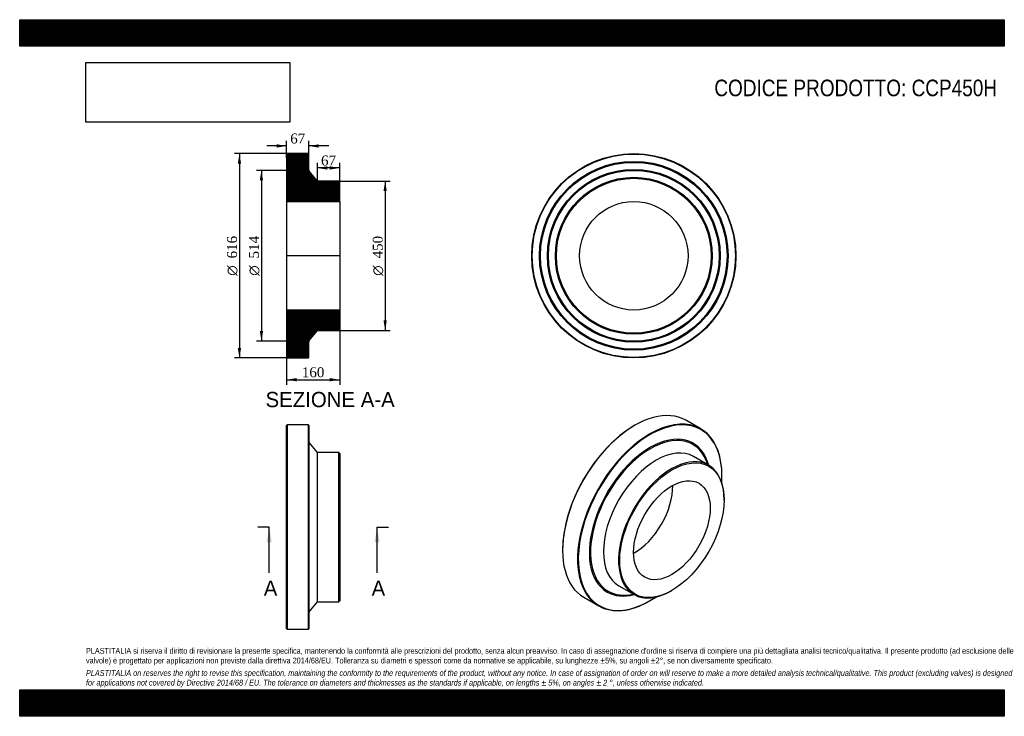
# Model space of a CAD drawing. Header units: millimetres. Extents: x 0 to 2970, y 0 to 2100.
import ezdxf
from ezdxf.enums import TextEntityAlignment as Align
from ezdxf.lldxf.tags import DXFTag

# ---------------------------------------------------------------- set-up
doc = ezdxf.new("R2010")
doc.units = ezdxf.units.MM
doc.header["$LTSCALE"] = 10
for name, color, linetype in [('CCP450H', 7, 'Continuous'), ('Default', 7, 'Continuous'), ('DV4_Default', 7, 'Continuous')]:
    doc.layers.add(name, color=color, linetype=linetype)
doc.styles.add('SEACAD_Solid_Edge_ANSI', font='seans.ttf')
doc.styles.add('SEACAD_Solid_Edge_ANSI1_Symbols', font='semeca1.ttf')
doc.styles.add('SEACAD_Times_New_Roman', font='times.ttf')
tags = doc.linetypes.add('CENTER2', pattern=[28.575, 19.05, -3.175, 3.175, -3.175]).pattern_tags.tags
tags[10:11] = [DXFTag(74, 4), DXFTag(75, 0), DXFTag(340, '0'), DXFTag(46, 0.0), DXFTag(50, 0.0), DXFTag(44, 0.0), DXFTag(45, 0.0)]
tags[8:9] = [DXFTag(74, 4), DXFTag(75, 0), DXFTag(340, '0'), DXFTag(46, 0.0), DXFTag(50, 0.0), DXFTag(44, 0.0), DXFTag(45, 0.0)]
tags[6:7] = [DXFTag(74, 4), DXFTag(75, 0), DXFTag(340, '0'), DXFTag(46, 0.0), DXFTag(50, 0.0), DXFTag(44, 0.0), DXFTag(45, 0.0)]
tags[4:5] = [DXFTag(74, 4), DXFTag(75, 0), DXFTag(340, '0'), DXFTag(46, 0.0), DXFTag(50, 0.0), DXFTag(44, 0.0), DXFTag(45, 0.0)]
doc.dimstyles.new('ANSImm', dxfattribs={"dimtxt": 30, "dimasz": 30, "dimexe": 15, "dimexo": 0, "dimgap": 7.5, "dimtad": 1, "dimdsep": 46, "dimtxsty": 'SEACAD_Times_New_Roman', "dimblk1": '_SE_FILLED', "dimblk2": '_SE_FILLED', "dimsah": 1, "dimcen": 15, "dimazin": 0, "dimtfac": 0.85, "dimtdec": 3, "dimtofl": 0, "dimtmove": 0, "dimatfit": 3, "dimfxl": 1, "dimarcsym": 0})
picture_1 = doc.add_image_def('image1.jpg', size_in_pixel=(4302, 1260))

# ---------------------------------------------------------------- blocks, each defined once
blk = doc.blocks.new('SE')
at = {"layer": 'CCP450H', "color": 7, "linetype": 'Continuous'}
for p, q in [((806.7, 878.2), (805.2, 876.7)), ((805.2, 263.7), (805.2, 876.7)), ((806.7, 878.2), (806.7, 262.2)), ((870.7, 878.2), (806.7, 878.2)), ((870.7, 262.2), (870.7, 878.2)), ((872.2, 876.7), (870.7, 878.2)), ((872.2, 876.7), (872.2, 263.7)), ((873.6, 314.9), (873.6, 825.6)), ((898.2, 795.2), (873.6, 825.6)), ((898.2, 345.2), (898.2, 795.2)), ((962.7, 795.2), (898.2, 795.2)), ((962.7, 345.2), (962.7, 795.2)), ((965.2, 792.7), (962.7, 795.2)), ((965.2, 792.7), (965.2, 347.7)), ((873.6, 314.9), (898.2, 345.2)), ((898.2, 345.2), (962.7, 345.2)), ((962.7, 345.2), (965.2, 347.7)), ((805.2, 263.7), (806.7, 262.2)), ((806.7, 262.2), (870.7, 262.2)), ((870.7, 262.2), (872.2, 263.7))]:
    blk.add_line(p, q, dxfattribs=at)
for centre, start, end in [((878.2, 829.4), 180, 219.0939), ((878.2, 311.1), 140.9061, 180)]:
    blk.add_arc(centre, 6, start, end, dxfattribs=at)
blk = doc.blocks.new('SE1')
at = {"layer": 'CCP450H', "color": 7, "linetype": 'Continuous'}
for p, q in [((2054.5, 866.2), (2009.3, 892.3)), ((1855.3, 877.1), (1854.2, 876.5)), ((2078.1, 756.8), (2032.5, 783.1)), ((2118.3, 724), (2118.3, 725.2)), ((2124.7, 651.7), (2124.7, 653.8)), ((1637.5, 501.1), (1637.5, 499.9)), ((1807.5, 393.4), (1853.1, 367.1)), ((1701.3, 358.9), (1746.5, 332.7)), ((1965.6, 378.2), (1967.3, 379.2)), ((1900.5, 348), (1901.6, 348.6))]:
    blk.add_line(p, q, dxfattribs=at)
for centre, major_axis, start_param, end_param in [((1855.3, 625.6), (154, 266.7), 0, 3.141593), ((1900.5, 599.5), (-154, -266.7), 2.356194, 6.283185), ((1901.6, 598.9), (153.2, 265.4), 0, 4.006309), ((1854.2, 626.2), (-153.2, -265.4), 3.926991, 5.497787), ((1901.6, 598.9), (153.2, 265.4), 5.418469, 6.283185), ((1901.6, 598.9), (-129.6, -224.4), 2.622534, 6.283185), ((1902.5, 598.3), (-127.7, -221.1), 2.649096, 6.283185), ((1920, 588.2), (-112.5, -194.9), 3.141593, 6.283185), ((1965.6, 561.9), (-112.5, -194.9), 2.356194, 6.283185), ((1854.2, 626.2), (-81.7, -141.6), 0.764214, 2.377378), ((1901.6, 598.9), (-129.6, -224.4), 0, 0.519059), ((1902.5, 598.3), (-127.7, -221.1), 0, 0.492497), ((1965.6, 561.9), (-112.5, -194.9), 0, 0.785398), ((1900.5, 599.5), (-154, -266.7), 0, 0.785398)]:
    blk.add_ellipse(centre, major_axis=major_axis, ratio=0.57735, start_param=start_param, end_param=end_param, dxfattribs=at)
for major_axis in [(111.2, 192.7), (-81.8, -141.6)]:
    blk.add_ellipse((1967.3, 560.9), major_axis=major_axis, ratio=0.57735, dxfattribs=at)
blk = doc.blocks.new('SE2')
at = {"layer": 'CCP450H', "color": 7, "linetype": 'Continuous'}
for radius in [308, 306.5, 284.5, 283, 281.5, 260.5, 259, 257.5, 236.5, 235, 233.5, 163.5]:
    blk.add_circle((1852.4, 1388.3), radius, dxfattribs=at)
blk = doc.blocks.new('SE4')
at = {"color": 7, "linetype": 'Continuous', "style": 'SEACAD_Solid_Edge_ANSI'}
blk.add_text('A', height=46, dxfattribs=at).set_placement((736.2, 409.2), align=Align.TOP_LEFT)
blk = doc.blocks.new('SE5')
at = {"color": 7, "linetype": 'Continuous', "style": 'SEACAD_Solid_Edge_ANSI'}
blk.add_text('A', height=46, dxfattribs=at).set_placement((1061.5, 409.2), align=Align.TOP_LEFT)
blk = doc.blocks.new('SEANNOT_GROUP')
at = {"linetype": 'Continuous'}
blk.add_hatch(color=7, dxfattribs=at).paths.add_polyline_path([(760.4, 524.2), (752.7, 570.2), (745.1, 524.2)])
at = {"color": 7, "linetype": 'Continuous'}
blk.add_lwpolyline([(752.7, 432.2), (752.7, 570.2)], dxfattribs=at)
blk = doc.blocks.new('SEANNOT_GROUP1')
at = {"linetype": 'Continuous'}
blk.add_hatch(color=7, dxfattribs=at).paths.add_polyline_path([(1085.7, 524.2), (1078.1, 570.2), (1070.4, 524.2)])
at = {"color": 7, "linetype": 'Continuous'}
blk.add_lwpolyline([(1078.1, 432.2), (1078.1, 570.2)], dxfattribs=at)
blk = doc.blocks.new('SE3')
at = {"layer": 'Default', "color": 7, "linetype": 'CENTER2'}
for p, q in [((752.7, 570.2), (718.2, 570.2)), ((1078.1, 570.2), (1112.6, 570.2))]:
    blk.add_line(p, q, dxfattribs=at)
at = {"layer": 'Default', "color": 7, "linetype": 'CENTER2', "const_width": 0.0001}
blk.add_lwpolyline([(752.7, 570.2), (1078.1, 570.2)], dxfattribs=at)
at = {"layer": 'Default'}
for name in ['SEANNOT_GROUP', 'SEANNOT_GROUP1', 'SE4', 'SE5']:
    blk.add_blockref(name, (0, 0), dxfattribs=at)
blk = doc.blocks.new('SE6')
at = {"layer": 'CCP450H', "linetype": 'Continuous'}
h = blk.add_hatch(dxfattribs=at)
h.set_pattern_fill('LINE', scale=0.629921, angle=45, style=0)
edge = h.paths.add_edge_path()
edge.add_line((962.7, 1613.3), (898.2, 1613.3))
edge.add_line((898.2, 1613.3), (873.6, 1643.6))
edge.add_arc((878.2, 1647.4), 6, 180, 219.0939, ccw=False)
edge.add_line((872.2, 1647.4), (872.2, 1694.8))
edge.add_line((872.2, 1694.8), (870.7, 1696.3))
edge.add_line((870.7, 1696.3), (806.7, 1696.3))
edge.add_line((806.7, 1696.3), (805.2, 1694.8))
edge.add_line((805.2, 1694.8), (805.2, 1672.8))
edge.add_line((805.2, 1672.8), (806.3, 1671.3))
edge.add_line((806.3, 1671.3), (805.2, 1669.8))
edge.add_line((805.2, 1669.8), (805.2, 1648.8))
edge.add_line((805.2, 1648.8), (806.3, 1647.3))
edge.add_line((806.3, 1647.3), (805.2, 1645.8))
edge.add_line((805.2, 1645.8), (805.2, 1624.8))
edge.add_line((805.2, 1624.8), (806.3, 1623.3))
edge.add_line((806.3, 1623.3), (805.2, 1621.8))
edge.add_line((805.2, 1621.8), (805.2, 1551.8))
edge.add_line((805.2, 1551.8), (965.2, 1551.8))
edge.add_line((965.2, 1551.8), (965.2, 1610.8))
edge.add_line((965.2, 1610.8), (962.7, 1613.3))
h = blk.add_hatch(dxfattribs=at)
h.set_pattern_fill('LINE', scale=0.629921, angle=45, style=0)
edge = h.paths.add_edge_path()
edge.add_line((965.2, 1165.8), (965.2, 1224.8))
edge.add_line((965.2, 1224.8), (805.2, 1224.8))
edge.add_line((805.2, 1224.8), (805.2, 1154.8))
edge.add_line((805.2, 1154.8), (806.3, 1153.3))
edge.add_line((806.3, 1153.3), (805.2, 1151.8))
edge.add_line((805.2, 1151.8), (805.2, 1130.8))
edge.add_line((805.2, 1130.8), (806.3, 1129.3))
edge.add_line((806.3, 1129.3), (805.2, 1127.8))
edge.add_line((805.2, 1127.8), (805.2, 1106.8))
edge.add_line((805.2, 1106.8), (806.3, 1105.3))
edge.add_line((806.3, 1105.3), (805.2, 1103.8))
edge.add_line((805.2, 1103.8), (805.2, 1081.8))
edge.add_line((805.2, 1081.8), (806.7, 1080.3))
edge.add_line((806.7, 1080.3), (870.7, 1080.3))
edge.add_line((870.7, 1080.3), (872.2, 1081.8))
edge.add_line((872.2, 1081.8), (872.2, 1129.2))
edge.add_arc((878.2, 1129.2), 6, 140.9061, 180, ccw=False)
edge.add_line((873.6, 1132.9), (898.2, 1163.3))
edge.add_line((898.2, 1163.3), (962.7, 1163.3))
edge.add_line((962.7, 1163.3), (965.2, 1165.8))
at = {"layer": 'CCP450H', "color": 7, "linetype": 'Continuous'}
for p, q in [((805.2, 1694.8), (806.7, 1696.3)), ((805.2, 1694.8), (805.2, 1672.8)), ((870.7, 1696.3), (806.7, 1696.3)), ((870.7, 1696.3), (872.2, 1694.8)), ((872.2, 1647.4), (872.2, 1694.8)), ((805.2, 1672.8), (805.2, 1669.8)), ((805.2, 1672.8), (806.3, 1671.3)), ((806.3, 1671.3), (805.2, 1669.8)), ((805.2, 1669.8), (805.2, 1648.8)), ((805.2, 1648.8), (805.2, 1645.8)), ((805.2, 1648.8), (806.3, 1647.3)), ((806.3, 1647.3), (805.2, 1645.8)), ((805.2, 1645.8), (805.2, 1624.8)), ((898.2, 1613.3), (873.6, 1643.6)), ((805.2, 1624.8), (805.2, 1621.8)), ((805.2, 1624.8), (806.3, 1623.3)), ((806.3, 1623.3), (805.2, 1621.8)), ((805.2, 1621.8), (805.2, 1551.8)), ((962.7, 1613.3), (898.2, 1613.3)), ((962.7, 1613.3), (965.2, 1610.8)), ((965.2, 1551.8), (965.2, 1610.8)), ((805.2, 1551.8), (805.2, 1224.8)), ((805.2, 1551.8), (965.2, 1551.8)), ((965.2, 1551.8), (965.2, 1224.8)), ((965.2, 1224.8), (805.2, 1224.8)), ((805.2, 1224.8), (805.2, 1154.8)), ((965.2, 1165.8), (965.2, 1224.8)), ((873.6, 1132.9), (898.2, 1163.3)), ((898.2, 1163.3), (962.7, 1163.3)), ((965.2, 1165.8), (962.7, 1163.3)), ((805.2, 1154.8), (805.2, 1151.8)), ((805.2, 1154.8), (806.3, 1153.3)), ((806.3, 1153.3), (805.2, 1151.8)), ((805.2, 1151.8), (805.2, 1130.8)), ((805.2, 1130.8), (805.2, 1127.8)), ((805.2, 1130.8), (806.3, 1129.3)), ((806.3, 1129.3), (805.2, 1127.8)), ((872.2, 1081.8), (872.2, 1129.2)), ((805.2, 1127.8), (805.2, 1106.8)), ((805.2, 1106.8), (805.2, 1103.8)), ((805.2, 1106.8), (806.3, 1105.3)), ((806.3, 1105.3), (805.2, 1103.8)), ((805.2, 1103.8), (805.2, 1081.8)), ((806.7, 1080.3), (805.2, 1081.8)), ((806.7, 1080.3), (870.7, 1080.3)), ((872.2, 1081.8), (870.7, 1080.3))]:
    blk.add_line(p, q, dxfattribs=at)
for centre, start, end in [((878.2, 1647.4), 180, 219.0939), ((878.2, 1129.2), 140.9061, 180)]:
    blk.add_arc(centre, 6, start, end, dxfattribs=at)
at = {"layer": 'DV4_Default', "color": 7, "linetype": 'CENTER2'}
for p, q in [((872.2, 1647.4), (872.2, 1645.3)), ((873.6, 1643.6), (872.2, 1645.3)), ((967, 1388.3), (803.5, 1388.3)), ((873.6, 1132.9), (872.2, 1131.3)), ((872.2, 1129.2), (872.2, 1131.3))]:
    blk.add_line(p, q, dxfattribs=at)
blk = doc.blocks.new('GDimGGroup')
at = {"layer": 'Default', "linetype": 'Continuous'}
for points in [[(657.9, 1666.3), (667.9, 1666.3), (662.9, 1696.3)], [(657.9, 1110.3), (662.9, 1080.3), (667.9, 1110.3)]]:
    blk.add_hatch(color=7, dxfattribs=at).paths.add_polyline_path(points)
at = {"layer": 'Default', "color": 7, "linetype": 'Continuous'}
for p, q in [((838.7, 1696.3), (647.9, 1696.3)), ((662.9, 1696.3), (662.9, 1080.3)), ((838.7, 1080.3), (647.9, 1080.3))]:
    blk.add_line(p, q, dxfattribs=at)
for s, style, p in [('616', 'SEACAD_Times_New_Roman', (625.4, 1380.3)), ('O', 'SEACAD_Solid_Edge_ANSI1_Symbols', (625.4, 1328.1))]:
    blk.add_text(s, height=30, rotation=90, dxfattribs=dict(at, style=style)).set_placement(p, align=Align.TOP_LEFT)
blk = doc.blocks.new('GDimGGroup1')
at = {"layer": 'Default', "linetype": 'Continuous'}
for points in [[(724.2, 1615.3), (734.2, 1615.3), (729.2, 1645.3)], [(724.2, 1161.3), (729.2, 1131.3), (734.2, 1161.3)]]:
    blk.add_hatch(color=7, dxfattribs=at).paths.add_polyline_path(points)
at = {"layer": 'Default', "color": 7, "linetype": 'Continuous'}
for p, q in [((872.2, 1645.3), (714.2, 1645.3)), ((729.2, 1645.3), (729.2, 1131.3)), ((872.2, 1131.3), (714.2, 1131.3))]:
    blk.add_line(p, q, dxfattribs=at)
for s, style, p in [('514', 'SEACAD_Times_New_Roman', (691.7, 1380.3)), ('O', 'SEACAD_Solid_Edge_ANSI1_Symbols', (691.7, 1328.1))]:
    blk.add_text(s, height=30, rotation=90, dxfattribs=dict(at, style=style)).set_placement(p, align=Align.TOP_LEFT)
blk = doc.blocks.new('GDimGGroup2')
at = {"layer": 'Default', "linetype": 'Continuous'}
for points in [[(1107.4, 1583.3), (1102.4, 1613.3), (1097.4, 1583.3)], [(1107.4, 1193.3), (1097.4, 1193.3), (1102.4, 1163.3)]]:
    blk.add_hatch(color=7, dxfattribs=at).paths.add_polyline_path(points)
at = {"layer": 'Default', "color": 7, "linetype": 'Continuous'}
for p, q in [((962.7, 1613.3), (1117.4, 1613.3)), ((1102.4, 1613.3), (1102.4, 1163.3)), ((962.7, 1163.3), (1117.4, 1163.3))]:
    blk.add_line(p, q, dxfattribs=at)
for s, style, p in [('450', 'SEACAD_Times_New_Roman', (1064.9, 1380.3)), ('O', 'SEACAD_Solid_Edge_ANSI1_Symbols', (1064.9, 1328.1))]:
    blk.add_text(s, height=30, rotation=90, dxfattribs=dict(at, style=style)).set_placement(p, align=Align.TOP_LEFT)
blk = doc.blocks.new('DMBLK13')
at = {"layer": 'Default', "linetype": 'Continuous'}
for points in [[(835.2, 1009.7), (835.2, 1019.7), (805.2, 1014.7)], [(935.2, 1009.7), (965.2, 1014.7), (935.2, 1019.7)]]:
    blk.add_hatch(color=7, dxfattribs=at).paths.add_polyline_path(points)
at = {"layer": 'Default', "color": 7, "linetype": 'Continuous'}
for p, q in [((805.2, 1224.8), (805.2, 999.7)), ((965.2, 1224.8), (965.2, 999.7)), ((805.2, 1014.7), (965.2, 1014.7))]:
    blk.add_line(p, q, dxfattribs=at)
at = {"layer": 'Default', "color": 7, "linetype": 'Continuous', "style": 'SEACAD_Times_New_Roman'}
blk.add_text('160', height=30, dxfattribs=at).set_placement((851.1, 1052.2), align=Align.TOP_LEFT)
blk = doc.blocks.new('_SE_FILLED')
at = {"color": 0}
blk.add_line((0, 0), (-1, 0), dxfattribs=at)
blk.add_solid([(0, 0), (-1, -0.1665), (-1, 0.1665), (0, 0)], dxfattribs=at)
blk = doc.blocks.new('DMBLK14')
at = {"layer": 'Default', "linetype": 'Continuous'}
for points in [[(775.2, 1724.4), (775.2, 1714.4), (805.2, 1719.4)], [(902.2, 1724.4), (872.2, 1719.4), (902.2, 1714.4)]]:
    blk.add_hatch(color=7, dxfattribs=at).paths.add_polyline_path(points)
at = {"layer": 'Default', "color": 7, "linetype": 'Continuous'}
for p, q in [((805.2, 1683.8), (805.2, 1734.4)), ((872.2, 1671.1), (872.2, 1734.4)), ((805.2, 1719.4), (745.2, 1719.4)), ((932.2, 1719.4), (872.2, 1719.4))]:
    blk.add_line(p, q, dxfattribs=at)
at = {"layer": 'Default', "color": 7, "linetype": 'Continuous', "style": 'SEACAD_Times_New_Roman'}
blk.add_text('67', height=30, dxfattribs=at).set_placement((816, 1756.9), align=Align.TOP_LEFT)
blk = doc.blocks.new('DMBLK15')
at = {"layer": 'Default', "linetype": 'Continuous'}
for points in [[(928.2, 1658.1), (898.2, 1653.1), (928.2, 1648.1)], [(935.2, 1658.1), (935.2, 1648.1), (965.2, 1653.1)]]:
    blk.add_hatch(color=7, dxfattribs=at).paths.add_polyline_path(points)
at = {"layer": 'Default', "color": 7, "linetype": 'Continuous'}
for p, q in [((898.2, 1613.3), (898.2, 1668.1)), ((965.2, 1551.8), (965.2, 1668.1)), ((965.2, 1653.1), (898.2, 1653.1))]:
    blk.add_line(p, q, dxfattribs=at)
at = {"layer": 'Default', "color": 7, "linetype": 'Continuous', "style": 'SEACAD_Times_New_Roman'}
blk.add_text('67', height=30, dxfattribs=at).set_placement((909, 1690.6), align=Align.TOP_LEFT)

msp = doc.modelspace()

# ---------------------------------------------------------------- hatches: boundary and pattern name
at = {"layer": 'Default', "linetype": 'Continuous'}
h = msp.add_hatch(dxfattribs=at)
h.set_pattern_fill('LINE', scale=0.629921, angle=45, style=0)
h.paths.add_polyline_path([(2970, 2020), (2970, 2100), (0, 2100), (0, 2020)])
for points in [[(2970, 2020), (2970, 2100), (0, 2100), (0, 2020)], [(2970, 0), (2970, 80), (0, 80), (0, 0)]]:
    msp.add_hatch(color=7, dxfattribs=at).paths.add_polyline_path(points)
h = msp.add_hatch(dxfattribs=at)
h.set_pattern_fill('LINE', scale=0.629921, angle=45, style=0)
h.paths.add_polyline_path([(2970, 0), (2970, 80), (0, 80), (0, 0)])

# ---------------------------------------------------------------- linework, layer by layer
at = {"layer": 'Default', "color": 7, "linetype": 'Continuous'}
for p, q in [((0, 2100), (2970, 2100)), ((0, 2020), (0, 2100)), ((2970, 2100), (2970, 2020)), ((2970, 2020), (0, 2020)), ((0, 80), (2970, 80)), ((0, 0), (0, 80)), ((2970, 80), (2970, 0)), ((2970, 0), (0, 0))]:
    msp.add_line(p, q, dxfattribs=at)

# ---------------------------------------------------------------- block references
at = {"layer": 'Default'}
for name in ['GDimGGroup', 'SE6', 'SE2', 'GDimGGroup1', 'GDimGGroup2', 'SE1', 'SE', 'SE3']:
    msp.add_blockref(name, (0, 0), dxfattribs=at)

# ---------------------------------------------------------------- texts
at = {"layer": 'Default', "color": 7, "linetype": 'Continuous', "style": 'SEACAD_Solid_Edge_ANSI'}
msp.add_text('SEZIONE A-A', height=46, dxfattribs=at).set_placement((741.612, 977.936), align=Align.TOP_LEFT)
at = {"layer": 'Default', "attachment_point": 1}
for s, insert, char_height, width in [('{\\fArial Narrow|b0||i0||c0|p34;\\C7;\\H50.;\\W1.;CODICE PRODOTTO: CCP450H}', (2095.279, 1919.342), 50, 855.05692), ("{\\fArial Narrow|b0||i0||c0|p34;\\C7;\\H17.5;\\W1.;PLASTITALIA si riserva il diritto di revisionare la presente specifica, mantenendo la conformità alle prescrizioni del prodotto, senza alcun preavviso. In caso di assegnazione d'ordine si riserva di compiere una più dettagliata analisi tecnico/qualitativa. Il presente prodotto (ad esclusione delle \\P}{\\fArial Narrow|b0||i0||c0|p34;\\C7;\\H17.5;\\W1.;valvole) è progettato per applicazioni non previste dalla direttiva 2014/68/EU. Tolleranza su diametri e spessori come da normative se applicabile, su lunghezze ±5%, su angoli ±2°, se non diversamente specificato.\\P}{\\fArial Narrow|b0||i0||c0|p34;\\C7;\\H5.;\\W1.;   \\P}{\\fArial Narrow|b0||i1||c0|p34;\\C7;\\H17.5;\\W1.;PLASTITALIA on reserves the right to revise this specification, maintaining the conformity to the requirements of the product, without any notice. In case of assignation of order on will reserve to make a more detailed analysis technical/qualitative. This product (excluding valves) is designed \\P}{\\fArial Narrow|b0||i1||c0|p34;\\C7;\\H17.5;\\W1.;for applications not covered by Directive 2014/68 / EU. The tolerance on diameters and thicknesses as the standards if applicable, on lengths ± 5%, on angles ± 2 °, unless otherwise indicated.\\P}", (200, 206.024), 17.5, 2570)]:
    msp.add_mtext(s, dxfattribs=dict(at, insert=insert, char_height=char_height, width=width))

# ---------------------------------------------------------------- dimensions: what is measured, and where the dimension line sits
at = {"layer": 'Default', "color": 7, "linetype": 'Continuous'}
for base, p1, p2, picture, middle in [((805.217, 1719.403), (872.217, 1671.106), (805.217, 1683.791), 'DMBLK14', (838.717, 1719.403)), ((898.217, 1653.081), (965.217, 1551.791), (898.217, 1613.291), 'DMBLK15', (931.717, 1653.081))]:
    dim = msp.add_linear_dim(base=base, p1=p1, p2=p2, text='\\A1;<>', dimstyle='ANSImm', dxfattribs=at)
    dim.commit()
    dim.dimension.update_dxf_attribs({"geometry": picture, "text_midpoint": middle, "dimtype": 160})
dim = msp.add_linear_dim(base=(805.217, 1014.698), p1=(805.217, 1224.791), p2=(965.217, 1224.791), angle=0, text='\\A1;<>', dimstyle='ANSImm', dxfattribs=at)
dim.commit()
dim.dimension.update_dxf_attribs({"geometry": 'DMBLK13', "text_midpoint": (885.217, 1014.698), "dimtype": 161})

# ---------------------------------------------------------------- pictures from other files: only their frames are drawn
image = msp.add_image(picture_1, insert=(200, 1791.032), size_in_units=(614.571, 180))
image.dxf.flags = 7

doc.saveas('drawing.dxf')
